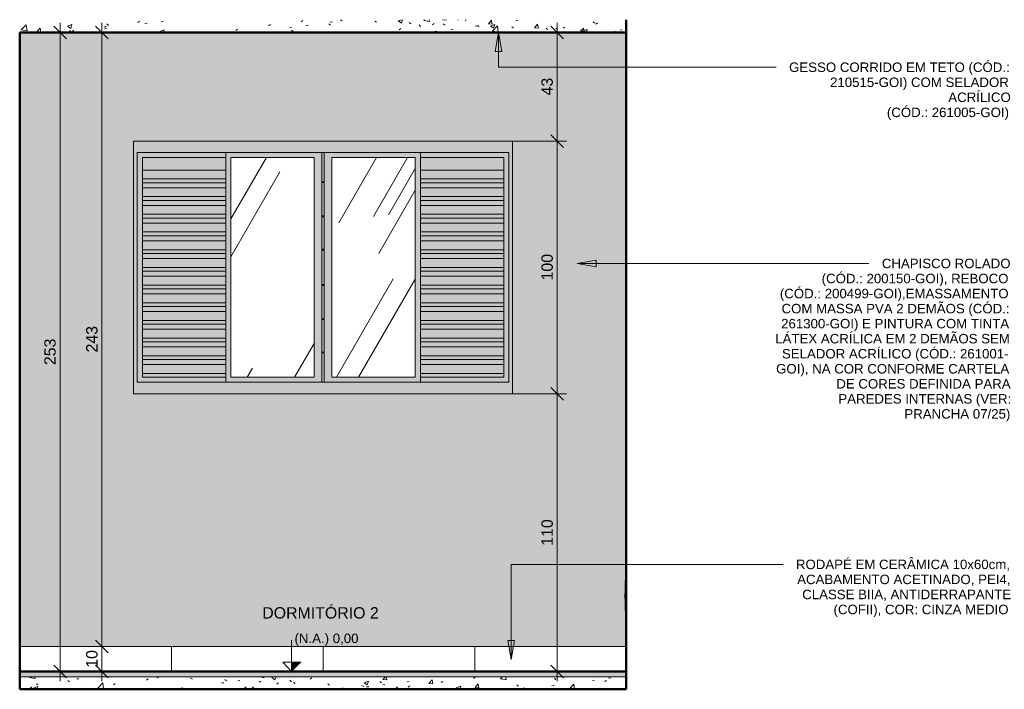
# Model space of a CAD drawing. Header units: metres. Extents: x -3.4 to 20.3, y -15.5 to 9.4.
# Tile 3 of 4: x 10.6 to 14.5, y -0.1 to 2.6. Entities that reach past the tile are written whole.
import ezdxf

# ---------------------------------------------------------------- set-up
doc = ezdxf.new("R2010")
doc.units = ezdxf.units.M
for name, color, linetype, lineweight in [('A-ANNO-DIMS', 7, 'Continuous', 9), ('A-ANNO-DIMS-25', 7, 'Continuous', 9), ('A-CLNG', 7, 'Continuous', 5), ('A-DETL-GENF', 7, 'Continuous', 5), ('A-FLOR', 7, 'Continuous', 5), ('A-FLOR-MCUT', 7, 'Continuous', 5), ('A-FLOR-PATT', 7, 'Continuous', 5), ('A-GENM', 7, 'Continuous', 5), ('A-GLAZ', 7, 'Continuous', 5), ('A-WALL', 7, 'Continuous', 5), ('A-WALL-PATT', 7, 'Continuous', 5), ('E-ELEC-FIXT', 7, 'Continuous', 5), ('G-ANNO-DIMS', 7, 'Continuous', 9), ('G-ANNO-TEXT', 7, 'Continuous', 9), ('I-WALL', 7, 'Continuous', 5)]:
    doc.layers.add(name, color=color, linetype=linetype, lineweight=lineweight)
doc.layers.add('A-DETL', color=7, linetype='Continuous', lineweight=5, true_color=0x00a600)
doc.styles.add('Arial', font='arial.ttf', dxfattribs={"height": 0.0375})
doc.styles.add('Arial_6', font='arial.ttf', dxfattribs={"height": 0.045})
doc.dimstyles.new('Com_linha__ref__contínua__-_Cor_Vermelha_Arial_1_8mm', dxfattribs={"dimscale": 0.3048, "dimtxt": 0.045912, "dimasz": 0.164042, "dimexe": 0.123031, "dimexo": 0.123031, "dimgap": 0.012303, "dimtad": 1, "dimdec": 1, "dimlfac": 100, "dimrnd": 0.1, "dimdsep": 46, "dimtxsty": 'Arial_6', "dimblk1": 'OBLIQUE', "dimblk2": 'OBLIQUE', "dimsah": 1, "dimcen": 0.09, "dimdle": 0.123031, "dimazin": 0, "dimtfac": 1, "dimtdec": 4, "dimtix": 1, "dimtmove": 0, "dimatfit": 3, "dimfxl": 1, "dimtvp": 1, "dimtolj": 1, "dimtzin": 0, "dimarcsym": 2})
pattern_1 = [(50, (13.78185, 0), (0.1821895, -0.015938), [0.01905, -0.20955]), (355, (13.78185, 0), (-0.035242, 0.191059), [0.01524, -0.16764]), (100.451, (13.79703, -0.00133), (0.146942, 0.17512), [0.01619, -0.17809]), (46.184, (13.78185, 0.0508), (0.271077, -0.042045), [0.02857, -0.31432]), (96.636, (13.80444, 0.0473), (0.237407, 0.247433), [0.02429, -0.26714]), (351.184, (13.78185, 0.0508), (0.237406, 0.247428), [0.02286, -0.25146]), (21, (13.80725, 0.0381), (0.1516197, -0.102267), [0.01905, -0.20955]), (326, (13.80725, 0.0381), (0.0618035, 0.184189), [0.01524, -0.16764]), (71.451, (13.81988, 0.02958), (0.213418, 0.081924), [0.01619, -0.17809]), (37.5, (13.781855, 0), (0.0030864, 0.0845511), [0.00838, -0.15723, 0.00838, -0.1618, -0.16827]), (37.5, (13.781855, 0), (0.0030864, 0.0845511), [-0.33579, 0.00838, -0.15989]), (7.5, (13.781855, 0), (0.0668157, 0.1001782), [0.00838, -0.08865, 0.00838, -0.15342, -0.06413]), (7.5, (13.781855, 0), (0.0668157, 0.1001782), [-0.25883, 0.00838, -0.05575]), (327.5, (13.725215, 0), (0.1355866, -0.0057276), [0.00838, -0.05512, 0.00838, -0.18974, -0.26289]), (327.5, (13.725215, 0), (0.1355866, -0.0057276), [-0.26162, 0.00838, -0.25451]), (317.5, (13.69981, 0), (0.1481253, 0.0254287), [0.00838, -0.07417, 0.00838, -0.12319, -0.18669]), (317.5, (13.69981, 0), (0.1481253, 0.0254287), [-0.21412, 0.00838, -0.17831])]
pattern_2 = [(60, (0, 0), (-0.39503, 1.8158), [0.25, -0.5]), (60, (0.5, 0.475), (-0.29707, 0.83546), [0.75, -1.25]), (60, (2.5, 3.75), (-0.55998, 1.68008), [1.25, -2.825]), (60, (-4.25, -5.825), (-1.8755, 2.9015), [2.5, -5]), (60, (-7.5, -13.65), (-0.78175, 6.196), [2.75, -5.25]), (60, (30.95, 63.65), (-1.04766, 2.8854), [3.75, -7.5]), (60, (0.25, 5), (-0.8698, 1.7435), [1.75, -5]), (60, (-75.75, -164), (-0.03008, 2.2979), [1.5, -1.875]), (60, (0.375, 0.575), (-2.248, 2.8566), [2, -3]), (60, (-30.85, 58.625), (0.093477, -1.988093), [1.25, -2.875]), (60, (2.5, 2.825), (-0.39503, 1.8158), [0.25, -0.5]), (60, (-0.5, 0.475), (-0.29707, 0.83546), [0.75, -1.25]), (60, (2.5, -3.75), (-0.55998, 1.68008), [1.25, -2.825]), (60, (4.25, -5.825), (-1.8755, 2.9015), [2.5, -5]), (60, (-7.5, 13.65), (-0.7817, 6.196), [2.75, -5.25]), (60, (-30.95, -63.65), (-1.04766, 2.8854), [3.75, -7.5]), (60, (0.25, -5), (-0.8698, 1.74348), [1.75, -5]), (60, (-75.75, 164), (-0.03008, 2.2979), [1.5, -1.875]), (60, (-0.375, -0.575), (-2.248, 2.8566), [2, -3]), (60, (-30.85, -58.625), (0.093477, -1.988093), [1.25, -2.875])]

# ---------------------------------------------------------------- blocks, each defined once
blk = doc.blocks.new('JANELA DE CORRE_2767305-6a0')
at = {"layer": 'A-GLAZ', "true_color": 0xfffffe}
h = blk.add_hatch(color=7, dxfattribs=at)
h.paths.add_polyline_path([(-2.0237, 1.1), (-1.2736, 1.1), (-1.2736, 2.1), (-2.7736, 2.1), (-2.7736, 1.1), (-2.0586, 1.1)])
h.paths.add_polyline_path([(-2.7586, 1.145), (-2.7586, 2.055), (-1.2886, 2.055), (-1.2886, 1.145), (-2.7208, 1.145)])
for points in [[(-2.7386, 1.145), (-2.4086, 1.145), (-2.4086, 1.165), (-2.7386, 1.165), (-2.7386, 2.035), (-2.4086, 2.035), (-2.4086, 2.055), (-2.7586, 2.055), (-2.7586, 1.145)], [(-2.4586, 1.985), (-2.4086, 1.985), (-2.4086, 2.035), (-2.7386, 2.035), (-2.7386, 1.985), (-2.6238, 1.985)], [(-1.2886, 1.145), (-1.2886, 2.055), (-1.6386, 2.055), (-1.6386, 2.035), (-1.3086, 2.035), (-1.3086, 1.165), (-1.6386, 1.165), (-1.6386, 1.145), (-1.2909, 1.145)], [(-1.3086, 1.985), (-1.3086, 2.035), (-1.6386, 2.035), (-1.6386, 1.985), (-1.312, 1.985)], [(-2.4086, 1.95), (-2.4086, 1.985), (-2.7386, 1.985), (-2.7386, 1.95), (-2.4936, 1.95)], [(-2.5086, 1.935), (-2.4086, 1.935), (-2.4086, 1.95), (-2.7386, 1.95), (-2.7386, 1.935), (-2.6238, 1.935)], [(-1.6386, 1.95), (-1.3086, 1.95), (-1.3086, 1.985), (-1.6386, 1.985)], [(-1.4087, 1.935), (-1.3086, 1.935), (-1.3086, 1.95), (-1.6386, 1.95), (-1.6386, 1.935), (-1.4236, 1.935)], [(-2.7386, 1.915), (-2.4086, 1.915), (-2.4086, 1.935), (-2.7386, 1.935), (-2.7386, 1.9176)], [(-2.6238, 1.88), (-2.4086, 1.88), (-2.4086, 1.915), (-2.7386, 1.915), (-2.7386, 1.88)], [(-2.0286, 1.9355), (-2.0186, 1.9355), (-2.0186, 1.9385), (-2.0286, 1.9385)], [(-1.4236, 1.915), (-1.3086, 1.915), (-1.3086, 1.935), (-1.6386, 1.935), (-1.6386, 1.915)], [(-1.4236, 1.88), (-1.3086, 1.88), (-1.3086, 1.915), (-1.6386, 1.915), (-1.6386, 1.88)], [(-2.4086, 1.865), (-2.4086, 1.88), (-2.7386, 1.88), (-2.7386, 1.865), (-2.5786, 1.865)], [(-1.3086, 1.865), (-1.3086, 1.88), (-1.6386, 1.88), (-1.6386, 1.865), (-1.352, 1.865)], [(-2.4086, 1.845), (-2.4086, 1.865), (-2.7386, 1.865), (-2.7386, 1.845), (-2.5986, 1.845)], [(-2.6238, 1.81), (-2.4086, 1.81), (-2.4086, 1.845), (-2.7386, 1.845), (-2.7386, 1.81)], [(-1.3086, 1.845), (-1.3086, 1.865), (-1.6386, 1.865), (-1.6386, 1.845), (-1.3586, 1.845)], [(-1.4236, 1.81), (-1.3086, 1.81), (-1.3086, 1.845), (-1.6386, 1.845), (-1.6386, 1.81)], [(-2.4086, 1.795), (-2.4086, 1.81), (-2.7386, 1.81), (-2.7386, 1.795), (-2.6238, 1.795)], [(-2.4086, 1.775), (-2.4086, 1.795), (-2.7386, 1.795), (-2.7386, 1.775), (-2.6238, 1.775)], [(-2.0237, 1.8005), (-2.0186, 1.8005), (-2.0186, 1.8035), (-2.0286, 1.8035), (-2.0286, 1.8005)], [(-1.3086, 1.795), (-1.3086, 1.81), (-1.6386, 1.81), (-1.6386, 1.795), (-1.3753, 1.795)], [(-1.3086, 1.775), (-1.3086, 1.795), (-1.6386, 1.795), (-1.6386, 1.775), (-1.382, 1.775)], [(-2.6238, 1.74), (-2.4086, 1.74), (-2.4086, 1.775), (-2.7386, 1.775), (-2.7386, 1.74)], [(-1.4236, 1.74), (-1.3086, 1.74), (-1.3086, 1.775), (-1.6386, 1.775), (-1.6386, 1.74)], [(-2.4086, 1.725), (-2.4086, 1.74), (-2.7386, 1.74), (-2.7386, 1.725), (-2.6238, 1.725)], [(-2.4086, 1.705), (-2.4086, 1.725), (-2.7386, 1.725), (-2.7386, 1.705), (-2.6238, 1.705)], [(-1.3086, 1.725), (-1.3086, 1.74), (-1.6386, 1.74), (-1.6386, 1.725), (-1.3986, 1.725)], [(-1.3086, 1.705), (-1.3086, 1.725), (-1.6386, 1.725), (-1.6386, 1.705), (-1.4053, 1.705)], [(-2.6238, 1.67), (-2.4086, 1.67), (-2.4086, 1.705), (-2.7386, 1.705), (-2.7386, 1.67)], [(-1.4236, 1.67), (-1.3086, 1.67), (-1.3086, 1.705), (-1.6386, 1.705), (-1.6386, 1.67)], [(-2.4086, 1.655), (-2.4086, 1.67), (-2.7386, 1.67), (-2.7386, 1.655), (-2.6238, 1.655)], [(-2.4086, 1.635), (-2.4086, 1.655), (-2.7386, 1.655), (-2.7386, 1.635), (-2.6238, 1.635)], [(-2.0237, 1.6685), (-2.0186, 1.6685), (-2.0186, 1.6715), (-2.0286, 1.6715), (-2.0286, 1.6685)], [(-1.6386, 1.655), (-1.3086, 1.655), (-1.3086, 1.67), (-1.6386, 1.67)], [(-1.4236, 1.635), (-1.3086, 1.635), (-1.3086, 1.655), (-1.6386, 1.655), (-1.6386, 1.635)], [(-2.6238, 1.6), (-2.4086, 1.6), (-2.4086, 1.635), (-2.7386, 1.635), (-2.7386, 1.6)], [(-2.4086, 1.585), (-2.4086, 1.6), (-2.7386, 1.6), (-2.7386, 1.585), (-2.6238, 1.585)], [(-1.4236, 1.6), (-1.3086, 1.6), (-1.3086, 1.635), (-1.6386, 1.635), (-1.6386, 1.6)], [(-1.6386, 1.585), (-1.3086, 1.585), (-1.3086, 1.6), (-1.6386, 1.6), (-1.6386, 1.5863)], [(-2.6238, 1.565), (-2.4086, 1.565), (-2.4086, 1.585), (-2.7386, 1.585), (-2.7386, 1.565)], [(-2.6238, 1.53), (-2.4086, 1.53), (-2.4086, 1.565), (-2.7386, 1.565), (-2.7386, 1.53)], [(-1.4236, 1.565), (-1.3086, 1.565), (-1.3086, 1.585), (-1.6386, 1.585), (-1.6386, 1.565)], [(-1.4236, 1.53), (-1.3086, 1.53), (-1.3086, 1.565), (-1.6386, 1.565), (-1.6386, 1.53)], [(-2.4086, 1.515), (-2.4086, 1.53), (-2.7386, 1.53), (-2.7386, 1.515), (-2.6238, 1.515)], [(-2.0237, 1.5285), (-2.0186, 1.5285), (-2.0186, 1.5315), (-2.0286, 1.5315), (-2.0286, 1.5285)], [(-1.3086, 1.515), (-1.3086, 1.53), (-1.6386, 1.53), (-1.6386, 1.515), (-1.4236, 1.515)], [(-2.4086, 1.495), (-2.4086, 1.515), (-2.7386, 1.515), (-2.7386, 1.495), (-2.6238, 1.495)], [(-2.6238, 1.46), (-2.4086, 1.46), (-2.4086, 1.495), (-2.7386, 1.495), (-2.7386, 1.46)], [(-1.3086, 1.495), (-1.3086, 1.515), (-1.6386, 1.515), (-1.6386, 1.495), (-1.4236, 1.495)], [(-1.4236, 1.46), (-1.3086, 1.46), (-1.3086, 1.495), (-1.6386, 1.495), (-1.6386, 1.46)], [(-2.4086, 1.445), (-2.4086, 1.46), (-2.7386, 1.46), (-2.7386, 1.445), (-2.6238, 1.445)], [(-2.4086, 1.425), (-2.4086, 1.445), (-2.7386, 1.445), (-2.7386, 1.425), (-2.6238, 1.425)], [(-1.6386, 1.445), (-1.3086, 1.445), (-1.3086, 1.46), (-1.6386, 1.46)], [(-1.4236, 1.425), (-1.3086, 1.425), (-1.3086, 1.445), (-1.6386, 1.445), (-1.6386, 1.425)], [(-2.6238, 1.39), (-2.4086, 1.39), (-2.4086, 1.425), (-2.7386, 1.425), (-2.7386, 1.39)], [(-1.3086, 1.39), (-1.3086, 1.425), (-1.6386, 1.425), (-1.6386, 1.39), (-1.4236, 1.39)], [(-2.7386, 1.375), (-2.4086, 1.375), (-2.4086, 1.39), (-2.7386, 1.39)], [(-2.6238, 1.355), (-2.4086, 1.355), (-2.4086, 1.375), (-2.7386, 1.375), (-2.7386, 1.355)], [(-2.0237, 1.3935), (-2.0186, 1.3935), (-2.0186, 1.3965), (-2.0286, 1.3965), (-2.0286, 1.3935)], [(-1.4236, 1.375), (-1.3086, 1.375), (-1.3086, 1.39), (-1.6386, 1.39), (-1.6386, 1.375), (-1.4286, 1.375)], [(-1.3086, 1.355), (-1.3086, 1.375), (-1.6386, 1.375), (-1.6386, 1.355), (-1.4236, 1.355)], [(-2.6238, 1.32), (-2.4086, 1.32), (-2.4086, 1.355), (-2.7386, 1.355), (-2.7386, 1.32)], [(-1.6386, 1.32), (-1.3086, 1.32), (-1.3086, 1.355), (-1.6386, 1.355)], [(-2.4086, 1.305), (-2.4086, 1.32), (-2.7386, 1.32), (-2.7386, 1.305), (-2.6238, 1.305)], [(-2.4086, 1.285), (-2.4086, 1.305), (-2.7386, 1.305), (-2.7386, 1.285), (-2.6238, 1.285)], [(-1.4986, 1.305), (-1.3086, 1.305), (-1.3086, 1.32), (-1.6386, 1.32), (-1.6386, 1.305)], [(-1.5186, 1.285), (-1.3086, 1.285), (-1.3086, 1.305), (-1.6386, 1.305), (-1.6386, 1.285)], [(-2.7236, 1.25), (-2.4086, 1.25), (-2.4086, 1.285), (-2.7386, 1.285), (-2.7386, 1.25)], [(-2.4086, 1.235), (-2.4086, 1.25), (-2.7386, 1.25), (-2.7386, 1.235), (-2.6153, 1.235)], [(-2.0237, 1.2615), (-2.0186, 1.2615), (-2.0186, 1.2645), (-2.0286, 1.2645), (-2.0286, 1.2615)], [(-1.5536, 1.25), (-1.3086, 1.25), (-1.3086, 1.285), (-1.6386, 1.285), (-1.6386, 1.25)], [(-1.3086, 1.235), (-1.3086, 1.25), (-1.6386, 1.25), (-1.6386, 1.235), (-1.3186, 1.235)], [(-2.4086, 1.215), (-2.4086, 1.235), (-2.7386, 1.235), (-2.7386, 1.215), (-2.6387, 1.215)], [(-2.7386, 1.18), (-2.4086, 1.18), (-2.4086, 1.215), (-2.7386, 1.215), (-2.7386, 1.205)], [(-1.3086, 1.215), (-1.3086, 1.235), (-1.6386, 1.235), (-1.6386, 1.215), (-1.312, 1.215)], [(-1.3086, 1.18), (-1.3086, 1.215), (-1.6386, 1.215), (-1.6386, 1.18), (-1.6236, 1.18)], [(-2.4086, 1.165), (-2.4086, 1.18), (-2.7386, 1.18), (-2.7386, 1.165), (-2.6974, 1.165)], [(-1.6386, 1.165), (-1.3086, 1.165), (-1.3086, 1.18), (-1.6386, 1.18)]]:
    blk.add_hatch(color=7, dxfattribs=at).paths.add_polyline_path(points)
h = blk.add_hatch(color=7, dxfattribs=at)
h.paths.add_polyline_path([(-2.0286, 1.145), (-2.0286, 2.055), (-2.4086, 2.055), (-2.4086, 1.145), (-2.0586, 1.145)])
h.paths.add_polyline_path([(-2.0586, 1.165), (-2.3886, 1.165), (-2.3886, 2.035), (-2.0586, 2.035), (-2.0586, 1.255)])
at = {"layer": 'A-GLAZ', "true_color": 0xbee8fe}
h = blk.add_hatch(dxfattribs=at)
h.set_pattern_fill('FP_6', color=254, style=0, pattern_type=2)
h.set_pattern_definition(pattern_2)
h.paths.add_polyline_path([(-2.3886, 1.165), (-2.0586, 1.165), (-2.0586, 2.035), (-2.3886, 2.035), (-2.3886, 1.255)])
at = {"layer": 'A-GLAZ', "true_color": 0xfffffe}
h = blk.add_hatch(color=7, dxfattribs=at)
h.paths.add_polyline_path([(-2.0186, 1.145), (-1.6386, 1.145), (-1.6386, 2.055), (-2.0186, 2.055), (-2.0186, 1.1895)])
h.paths.add_polyline_path([(-1.9886, 1.165), (-1.9886, 2.035), (-1.6586, 2.035), (-1.6586, 1.165)])
at = {"layer": 'A-GLAZ', "true_color": 0xbee8fe}
h = blk.add_hatch(dxfattribs=at)
h.set_pattern_fill('FP_6', color=254, style=0, pattern_type=2)
h.set_pattern_definition(pattern_2)
h.paths.add_polyline_path([(-1.9886, 1.165), (-1.6586, 1.165), (-1.6586, 2.035), (-1.9886, 2.035), (-1.9886, 1.2262)])
at = {"layer": 'A-GLAZ'}
for p, q in [((-1.2736, 2.1), (-2.7736, 2.1)), ((-2.7736, 2.1), (-2.7736, 1.1)), ((-1.2736, 1.1), (-1.2736, 2.1)), ((-2.7586, 1.145), (-2.7586, 2.055)), ((-2.7586, 2.055), (-2.0286, 2.055)), ((-2.7386, 2.035), (-2.4086, 2.035)), ((-2.7386, 1.165), (-2.7386, 2.035)), ((-2.4086, 2.055), (-2.4086, 1.145)), ((-2.3886, 1.165), (-2.3886, 2.035)), ((-2.3886, 2.035), (-2.0586, 2.035)), ((-2.0586, 2.035), (-2.0586, 1.165)), ((-2.0186, 2.055), (-1.2886, 2.055)), ((-1.9886, 2.035), (-1.6586, 2.035)), ((-1.9886, 1.165), (-1.9886, 2.035)), ((-1.6586, 2.035), (-1.6586, 1.165)), ((-1.6386, 1.145), (-1.6386, 2.055)), ((-1.6386, 2.035), (-1.3086, 2.035)), ((-1.3086, 2.035), (-1.3086, 1.165)), ((-1.2886, 2.055), (-1.2886, 1.145)), ((-2.7386, 1.985), (-2.4086, 1.985)), ((-2.7386, 1.95), (-2.4086, 1.95)), ((-1.6386, 1.985), (-1.3086, 1.985)), ((-1.6386, 1.95), (-1.3086, 1.95)), ((-2.7386, 1.935), (-2.4086, 1.935)), ((-2.7386, 1.915), (-2.4086, 1.915)), ((-2.0286, 1.9355), (-2.0286, 1.9385)), ((-2.0186, 1.9385), (-2.0186, 1.9355)), ((-1.6386, 1.935), (-1.3086, 1.935)), ((-1.6386, 1.915), (-1.3086, 1.915)), ((-2.7386, 1.88), (-2.4086, 1.88)), ((-1.6386, 1.88), (-1.3086, 1.88)), ((-2.7386, 1.865), (-2.4086, 1.865)), ((-2.7386, 1.845), (-2.4086, 1.845)), ((-1.6386, 1.865), (-1.3086, 1.865)), ((-1.6386, 1.845), (-1.3086, 1.845)), ((-2.7386, 1.81), (-2.4086, 1.81)), ((-2.7386, 1.795), (-2.4086, 1.795)), ((-2.0286, 1.8005), (-2.0286, 1.8035)), ((-2.0186, 1.8035), (-2.0186, 1.8005)), ((-1.6386, 1.81), (-1.3086, 1.81)), ((-1.6386, 1.795), (-1.3086, 1.795)), ((-2.7386, 1.775), (-2.4086, 1.775)), ((-1.6386, 1.775), (-1.3086, 1.775)), ((-2.7386, 1.74), (-2.4086, 1.74)), ((-2.7386, 1.725), (-2.4086, 1.725)), ((-1.6386, 1.74), (-1.3086, 1.74)), ((-1.6386, 1.725), (-1.3086, 1.725)), ((-2.7386, 1.705), (-2.4086, 1.705)), ((-1.6386, 1.705), (-1.3086, 1.705)), ((-2.7386, 1.67), (-2.4086, 1.67)), ((-2.7386, 1.655), (-2.4086, 1.655)), ((-2.0286, 1.6685), (-2.0286, 1.6715)), ((-2.0186, 1.6715), (-2.0186, 1.6685)), ((-1.6386, 1.67), (-1.3086, 1.67)), ((-1.6386, 1.655), (-1.3086, 1.655)), ((-2.7386, 1.635), (-2.4086, 1.635)), ((-2.7386, 1.6), (-2.4086, 1.6)), ((-1.6386, 1.635), (-1.3086, 1.635)), ((-1.6386, 1.6), (-1.3086, 1.6)), ((-2.7386, 1.585), (-2.4086, 1.585)), ((-2.7386, 1.565), (-2.4086, 1.565)), ((-1.6386, 1.585), (-1.3086, 1.585)), ((-1.6386, 1.565), (-1.3086, 1.565)), ((-2.7386, 1.53), (-2.4086, 1.53)), ((-2.0286, 1.5285), (-2.0286, 1.5315)), ((-2.0186, 1.5315), (-2.0186, 1.5285)), ((-1.6386, 1.53), (-1.3086, 1.53)), ((-2.7386, 1.515), (-2.4086, 1.515)), ((-2.7386, 1.495), (-2.4086, 1.495)), ((-1.6386, 1.515), (-1.3086, 1.515)), ((-1.6386, 1.495), (-1.3086, 1.495)), ((-2.7386, 1.46), (-2.4086, 1.46)), ((-2.7386, 1.445), (-2.4086, 1.445)), ((-1.6386, 1.46), (-1.3086, 1.46)), ((-1.6386, 1.445), (-1.3086, 1.445)), ((-2.7386, 1.425), (-2.4086, 1.425)), ((-1.6386, 1.425), (-1.3086, 1.425)), ((-2.7386, 1.39), (-2.4086, 1.39)), ((-2.7386, 1.375), (-2.4086, 1.375)), ((-2.0286, 1.3935), (-2.0286, 1.3965)), ((-2.0186, 1.3965), (-2.0186, 1.3935)), ((-1.6386, 1.39), (-1.3086, 1.39)), ((-1.6386, 1.375), (-1.3086, 1.375)), ((-2.7386, 1.355), (-2.4086, 1.355)), ((-1.6386, 1.355), (-1.3086, 1.355)), ((-2.7386, 1.32), (-2.4086, 1.32)), ((-2.7386, 1.305), (-2.4086, 1.305)), ((-1.6386, 1.32), (-1.3086, 1.32)), ((-1.6386, 1.305), (-1.3086, 1.305)), ((-2.7386, 1.285), (-2.4086, 1.285)), ((-2.7386, 1.25), (-2.4086, 1.25)), ((-2.0286, 1.2615), (-2.0286, 1.2645)), ((-2.0186, 1.2645), (-2.0186, 1.2615)), ((-1.6386, 1.285), (-1.3086, 1.285)), ((-1.6386, 1.25), (-1.3086, 1.25)), ((-2.7386, 1.235), (-2.4086, 1.235)), ((-2.7386, 1.215), (-2.4086, 1.215)), ((-1.6386, 1.235), (-1.3086, 1.235)), ((-1.6386, 1.215), (-1.3086, 1.215)), ((-2.4086, 1.18), (-2.7386, 1.18)), ((-1.3086, 1.18), (-1.6386, 1.18)), ((-2.0286, 1.145), (-2.7586, 1.145)), ((-2.4086, 1.165), (-2.7386, 1.165)), ((-2.0586, 1.165), (-2.3886, 1.165)), ((-1.2886, 1.145), (-2.0186, 1.145)), ((-1.6586, 1.165), (-1.9886, 1.165)), ((-1.3086, 1.165), (-1.6386, 1.165)), ((-2.7736, 1.1), (-1.2736, 1.1))]:
    blk.add_line(p, q, dxfattribs=at)
blk = doc.blocks.new('1_a_1 Tomada 2P_T_Conjunto 4x2 - a_ Tomada 2P_T 10A-2393830-6a')
at = {"layer": 'A-GENM', "true_color": 0xfbfbfb}
for points in [[(-0.828, 0.2406), (-0.8256, 0.2406), (-0.8256, 0.36), (-0.8287, 0.36), (-0.8287, 0.3093), (-0.828, 0.3093), (-0.828, 0.2913), (-0.8287, 0.2913), (-0.8287, 0.2406)], [(-0.8238, 0.2406), (-0.8236, 0.2406), (-0.8236, 0.36), (-0.8256, 0.36), (-0.8256, 0.2406)], [(-0.8287, 0.2913), (-0.828, 0.2913), (-0.828, 0.3093), (-0.8292, 0.3093), (-0.8292, 0.2913)]]:
    blk.add_hatch(color=7, dxfattribs=at).paths.add_polyline_path(points)
at = {"layer": 'A-GENM'}
for p, q in [((-0.8287, 0.36), (-0.8287, 0.3093)), ((-0.8256, 0.36), (-0.8287, 0.36)), ((-0.8256, 0.36), (-0.8236, 0.36)), ((-0.8256, 0.36), (-0.8256, 0.2406)), ((-0.8292, 0.2913), (-0.8292, 0.3093)), ((-0.8292, 0.3093), (-0.828, 0.3093)), ((-0.828, 0.2913), (-0.8292, 0.2913)), ((-0.8287, 0.2913), (-0.8287, 0.2406)), ((-0.828, 0.3093), (-0.828, 0.2913)), ((-0.8287, 0.2406), (-0.8256, 0.2406)), ((-0.8236, 0.2406), (-0.8256, 0.2406))]:
    blk.add_line(p, q, dxfattribs=at)
blk = doc.blocks.new('Elevações de ponto - Cota de elevação - corte _N_O e N_A_-1979376-6a')
at = {"layer": 'G-ANNO-DIMS'}
blk.add_hatch(color=256, dxfattribs=at).paths.add_polyline_path([(-2.1096, 0.0368), (-2.1478, 0), (-2.1478, 0.0368)])
for p, q in [((-2.1478, 0), (-2.1478, 0.125)), ((-2.1822, 0.0993), (-1.8832, 0.0993)), ((-2.1478, 0), (-2.1822, 0.0368)), ((-2.1822, 0.0368), (-2.1096, 0.0368)), ((-2.1478, 0.0368), (-2.1822, 0.0368)), ((-2.1822, 0.0368), (-2.1478, 0)), ((-2.1478, 0), (-2.1478, 0.0368))]:
    blk.add_line(p, q, dxfattribs=at)
blk = doc.blocks.new('DIMBLOCK9-6a')
at = {"layer": 'A-ANNO-DIMS-25', "color": 242, "true_color": 0xbd2b2e, "transparency": 16777216}
for p, q in [((10.883, 2.53), (10.858, 2.555)), ((10.883, 2.5675), (10.883, 0.1)), ((10.883, 2.53), (10.8809, 2.53)), ((10.883, 2.53), (10.908, 2.505)), ((10.883, 2.53), (10.9205, 2.53)), ((10.883, 0.1), (10.858, 0.125)), ((10.883, 0.1), (10.8809, 0.1)), ((10.883, 0.1), (10.908, 0.075)), ((10.883, 0.1), (10.9205, 0.1))]:
    blk.add_line(p, q, dxfattribs=at)
at = {"layer": 'A-ANNO-DIMS-25', "color": 0, "transparency": 16777216, "insert": (10.8208, 1.2631), "char_height": 0.045, "width": 0.124597, "attachment_point": 1, "rotation": 90, "line_spacing_factor": 0.941778, "style": 'Arial_6'}
blk.add_mtext('243', dxfattribs=at)
blk = doc.blocks.new('_Oblique')
at = {"color": 0, "linetype": 'ByBlock', "lineweight": -2}
blk.add_line((-0.5, -0.5), (0.5, 0.5), dxfattribs=at)
blk = doc.blocks.new('DIMBLOCK10-6a')
at = {"layer": 'A-ANNO-DIMS-25', "color": 242, "true_color": 0xbd2b2e, "transparency": 16777216}
for p, q in [((10.883, 0.1), (10.858, 0.125)), ((10.883, 0.1), (10.8809, 0.1)), ((10.883, 0.1), (10.883, -0.0375)), ((10.883, 0.1), (10.908, 0.075)), ((10.883, 0.1), (10.9205, 0.1)), ((10.883, 0), (10.858, 0.025)), ((10.883, 0), (10.8809, 0)), ((10.883, 0), (10.908, -0.025)), ((10.883, 0), (10.9205, 0))]:
    blk.add_line(p, q, dxfattribs=at)
at = {"layer": 'A-ANNO-DIMS-25', "color": 0, "transparency": 16777216, "insert": (10.8208, 0.0154), "char_height": 0.045, "width": 0.083065, "attachment_point": 1, "rotation": 90, "line_spacing_factor": 0.941778, "style": 'Arial_6'}
blk.add_mtext('10', dxfattribs=at)
blk = doc.blocks.new('DIMBLOCK11-6a')
at = {"layer": 'A-ANNO-DIMS-25', "color": 242, "true_color": 0xbd2b2e, "transparency": 16777216}
for p, q in [((10.7175, 2.53), (10.6925, 2.555)), ((10.7175, 2.5675), (10.7175, -0.0375)), ((10.7175, 2.53), (10.7153, 2.53)), ((10.7175, 2.53), (10.7425, 2.505)), ((10.7175, 2.53), (10.755, 2.53)), ((10.7175, 0), (10.6925, 0.025)), ((10.7175, 0), (10.7153, 0)), ((10.7175, 0), (10.7425, -0.025)), ((10.7175, 0), (10.755, 0))]:
    blk.add_line(p, q, dxfattribs=at)
at = {"layer": 'A-ANNO-DIMS-25', "color": 0, "transparency": 16777216, "insert": (10.6553, 1.2131), "char_height": 0.045, "width": 0.124597, "attachment_point": 1, "rotation": 90, "line_spacing_factor": 0.941778, "style": 'Arial_6'}
blk.add_mtext('253', dxfattribs=at)
blk = doc.blocks.new('DIMBLOCK12-6a')
at = {"layer": 'A-ANNO-DIMS-25', "color": 242, "true_color": 0xbd2b2e, "transparency": 16777216}
for p, q in [((12.6846, 2.53), (12.6596, 2.555)), ((12.6846, 2.5675), (12.6846, 2.1)), ((12.6846, 2.53), (12.6825, 2.53)), ((12.6846, 2.53), (12.7096, 2.505)), ((12.6846, 2.53), (12.7221, 2.53)), ((12.6846, 2.1), (12.6596, 2.125)), ((12.6846, 2.1), (12.3425, 2.1)), ((12.6846, 2.1), (12.7096, 2.075)), ((12.6846, 2.1), (12.7221, 2.1))]:
    blk.add_line(p, q, dxfattribs=at)
at = {"layer": 'A-ANNO-DIMS-25', "color": 0, "transparency": 16777216, "insert": (12.6224, 2.2804), "char_height": 0.045, "width": 0.083065, "attachment_point": 1, "rotation": 90, "line_spacing_factor": 0.941778, "style": 'Arial_6'}
blk.add_mtext('43', dxfattribs=at)
blk = doc.blocks.new('DIMBLOCK13-6a')
at = {"layer": 'A-ANNO-DIMS-25', "color": 242, "true_color": 0xbd2b2e, "transparency": 16777216}
for p, q in [((12.6846, 2.1), (12.6596, 2.125)), ((12.6846, 2.1), (12.3425, 2.1)), ((12.6846, 2.1), (12.6846, 1.1)), ((12.6846, 2.1), (12.7096, 2.075)), ((12.6846, 2.1), (12.7221, 2.1)), ((12.6846, 1.1), (12.3381, 1.1)), ((12.6846, 1.1), (12.6596, 1.125)), ((12.6846, 1.1), (12.7096, 1.075)), ((12.6846, 1.1), (12.7221, 1.1))]:
    blk.add_line(p, q, dxfattribs=at)
at = {"layer": 'A-ANNO-DIMS-25', "color": 0, "transparency": 16777216, "insert": (12.6224, 1.5481), "char_height": 0.045, "width": 0.124597, "attachment_point": 1, "rotation": 90, "line_spacing_factor": 0.941778, "style": 'Arial_6'}
blk.add_mtext('100', dxfattribs=at)
blk = doc.blocks.new('DIMBLOCK14-6a')
at = {"layer": 'A-ANNO-DIMS-25', "color": 242, "true_color": 0xbd2b2e, "transparency": 16777216}
for p, q in [((12.6846, 1.1), (12.3381, 1.1)), ((12.6846, 1.1), (12.6596, 1.125)), ((12.6846, 1.1), (12.6846, -0.0375)), ((12.6846, 1.1), (12.7096, 1.075)), ((12.6846, 1.1), (12.7221, 1.1)), ((12.6846, 0), (12.6596, 0.025)), ((12.6846, 0), (12.6825, 0)), ((12.6846, 0), (12.7096, -0.025)), ((12.6846, 0), (12.7221, 0))]:
    blk.add_line(p, q, dxfattribs=at)
at = {"layer": 'A-ANNO-DIMS-25', "color": 0, "transparency": 16777216, "insert": (12.6224, 0.4981), "char_height": 0.045, "width": 0.124597, "attachment_point": 1, "rotation": 90, "line_spacing_factor": 0.941778, "style": 'Arial_6'}
blk.add_mtext('110', dxfattribs=at)

msp = doc.modelspace()

# ---------------------------------------------------------------- hatches: boundary and pattern name
at = {"layer": 'A-DETL-GENF', "true_color": 0xffffff}
h = msp.add_hatch(color=7, dxfattribs=at)
h.paths.add_polyline_path([(11.7632, 1.145), (11.7632, 1.2615), (11.7532, 1.2615), (11.7532, 1.145), (11.7582, 1.145)])
h.paths.add_polyline_path([(11.7532, 1.2645), (11.7632, 1.2645), (11.7632, 1.3935), (11.7532, 1.3935)])
h.paths.add_polyline_path([(11.7582, 1.3965), (11.7632, 1.3965), (11.7632, 1.5285), (11.7532, 1.5285), (11.7532, 1.3965)])
h.paths.add_polyline_path([(11.7582, 1.5315), (11.7632, 1.5315), (11.7632, 1.6685), (11.7532, 1.6685), (11.7532, 1.5315)])
h.paths.add_polyline_path([(11.7582, 1.6715), (11.7632, 1.6715), (11.7632, 1.8005), (11.7532, 1.8005), (11.7532, 1.6715)])
h.paths.add_polyline_path([(11.7532, 1.8035), (11.7632, 1.8035), (11.7632, 1.9355), (11.7532, 1.9355), (11.7532, 1.9176)])
h.paths.add_polyline_path([(11.7632, 1.9385), (11.7632, 2.055), (11.7532, 2.055), (11.7532, 1.9385), (11.7582, 1.9385)])
at = {"layer": 'A-FLOR', "true_color": 0xbbc5c4}
msp.add_hatch(color=9, dxfattribs=at).paths.add_polyline_path([(12.3583, -0.02), (12.9583, -0.02), (12.9583, 0), (10.5582, 0), (10.5582, -0.02), (11.7582, -0.02)])
at = {"layer": 'A-FLOR-PATT', "true_color": 0x787878}
h = msp.add_hatch(dxfattribs=at)
h.set_pattern_fill('FP_5', color=8, style=0, pattern_type=2)
h.set_pattern_definition(pattern_1)
h.paths.add_polyline_path([(12.9583, 2.53), (12.9583, 2.5802), (10.5579, 2.5802), (10.5579, 2.53), (12.3583, 2.53)])
h = msp.add_hatch(dxfattribs=at)
h.set_pattern_fill('FP_5', color=8, style=0, pattern_type=2)
h.set_pattern_definition(pattern_1)
h.paths.add_polyline_path([(12.6584, -0.07), (12.9583, -0.07), (12.9583, -0.02), (10.5582, -0.02), (10.5582, -0.07), (12.3583, -0.07)])
at = {"layer": 'A-WALL', "true_color": 0xf4f4f4}
for points in [[(10.5602, 0), (10.5602, 0.1), (10.5582, 0.1), (10.5582, 0)], [(12.9583, 0), (12.9583, 0.1), (12.9563, 0.1), (12.9563, 0)]]:
    msp.add_hatch(color=7, dxfattribs=at).paths.add_polyline_path(points)
at = {"layer": 'A-WALL-PATT', "true_color": 0x787878}
h = msp.add_hatch(dxfattribs=at)
h.set_pattern_fill('FP_7', color=8, style=0, pattern_type=2)
h.set_pattern_definition([(0, (12.95826, 0), (0, 0.6), []), (90, (12.95826, 0), (-0.6, 4e-17), [])])
h.paths.add_polyline_path([(12.3583, 0), (12.9563, 0), (12.9563, 0.1), (10.5602, 0.1), (10.5602, 0), (11.7582, 0)])
at = {"layer": 'G-ANNO-TEXT'}
for points in [[(12.453, 2.5299), (12.4398, 2.4549), (12.4662, 2.4549)], [(12.764, 1.6154), (12.839, 1.6022), (12.839, 1.6286)], [(12.5021, 0.0485), (12.5153, 0.1235), (12.4889, 0.1235)]]:
    msp.add_hatch(color=256, dxfattribs=at).paths.add_polyline_path(points)
at = {"layer": 'I-WALL', "true_color": 0xf4eccd}
for points in [[(10.5579, 1.78), (10.5582, 1.78), (10.5582, 2.53), (10.5579, 2.53), (10.5579, 1.8638)], [(10.5582, -0.07), (10.5582, 1.78), (10.5579, 1.78), (10.5579, -0.07)]]:
    msp.add_hatch(color=254, dxfattribs=at).paths.add_polyline_path(points)
h = msp.add_hatch(color=254, dxfattribs=at)
h.paths.add_polyline_path([(10.5582, 0.1), (12.9583, 0.1), (12.958, 0.2406), (12.9531, 0.2406), (12.9531, 0.2913), (12.9527, 0.2913), (12.9527, 0.3093), (12.9531, 0.3093), (12.9531, 0.36), (12.9583, 0.36), (12.9583, 2.53), (10.5582, 2.53), (10.5582, 0.5925)])
h.paths.add_polyline_path([(11.0082, 1.1), (11.0082, 2.1), (12.5082, 2.1), (12.5082, 1.1), (11.7582, 1.1)])

# ---------------------------------------------------------------- linework, layer by layer
at = {"layer": 'A-CLNG'}
for p, q in [((12.9583, 2.532), (10.5582, 2.532)), ((10.5582, 2.532), (10.5582, 2.53)), ((12.9583, 2.531), (10.5582, 2.531)), ((12.9583, 2.53), (12.9583, 2.53))]:
    msp.add_line(p, q, dxfattribs=at)
at = {"layer": 'A-DETL', "color": 7}
for p, q in [((11.7632, 2.055), (11.7532, 2.055)), ((11.7532, 2.055), (11.7532, 1.9385)), ((11.7632, 1.9385), (11.7632, 2.055)), ((11.7532, 1.9385), (11.7632, 1.9385)), ((11.7632, 1.9355), (11.7532, 1.9355)), ((11.7532, 1.9355), (11.7532, 1.8035)), ((11.7632, 1.8035), (11.7632, 1.9355)), ((11.7532, 1.8035), (11.7632, 1.8035)), ((11.7632, 1.8005), (11.7532, 1.8005)), ((11.7532, 1.8005), (11.7532, 1.6715)), ((11.7632, 1.6715), (11.7632, 1.8005)), ((11.7532, 1.6715), (11.7632, 1.6715)), ((11.7632, 1.6685), (11.7532, 1.6685)), ((11.7532, 1.6685), (11.7532, 1.5315)), ((11.7632, 1.5315), (11.7632, 1.6685)), ((11.7532, 1.5315), (11.7632, 1.5315)), ((11.7632, 1.5285), (11.7532, 1.5285)), ((11.7532, 1.5285), (11.7532, 1.3965)), ((11.7632, 1.3965), (11.7632, 1.5285)), ((11.7532, 1.3965), (11.7632, 1.3965)), ((11.7632, 1.3935), (11.7532, 1.3935)), ((11.7532, 1.3935), (11.7532, 1.2645)), ((11.7632, 1.2645), (11.7632, 1.3935)), ((11.7532, 1.2645), (11.7632, 1.2645)), ((11.7632, 1.2615), (11.7532, 1.2615)), ((11.7532, 1.2615), (11.7532, 1.145)), ((11.7632, 1.145), (11.7632, 1.2615)), ((11.7532, 1.145), (11.7632, 1.145))]:
    msp.add_line(p, q, dxfattribs=at)
at = {"layer": 'A-FLOR', "lineweight": 50}
for p, q in [((12.9583, 2.53), (12.9583, 2.5802)), ((10.5582, 2.53), (12.9583, 2.53)), ((12.9583, 0), (10.5582, 0)), ((12.9583, -0.07), (12.9583, 0)), ((10.5582, -0.07), (12.9584, -0.07))]:
    msp.add_line(p, q, dxfattribs=at)
at = {"layer": 'A-FLOR-MCUT'}
msp.add_line((12.9583, -0.02), (10.5582, -0.02), dxfattribs=at)
at = {"layer": 'A-WALL', "lineweight": 25}
for p, q in [((10.5602, 0.1), (10.5582, 0.1)), ((10.5602, 0), (10.5602, 0.1)), ((12.9563, 0.1), (12.9563, 0)), ((12.9583, 0.1), (12.9563, 0.1))]:
    msp.add_line(p, q, dxfattribs=at)
at = {"layer": 'A-WALL'}
msp.add_line((12.9563, 0.1), (10.5602, 0.1), dxfattribs=at)
at = {"layer": 'G-ANNO-TEXT'}
for p, q in [((12.453, 2.5299), (12.4398, 2.4549)), ((12.4662, 2.4549), (12.453, 2.5299)), ((12.453, 2.5299), (12.453, 2.3921)), ((12.4398, 2.4549), (12.4662, 2.4549)), ((12.453, 2.3921), (13.4905, 2.3921)), ((13.4905, 2.3921), (13.5517, 2.3921)), ((12.839, 1.6286), (12.764, 1.6154)), ((12.764, 1.6154), (12.839, 1.6022)), ((12.764, 1.6154), (13.335, 1.6154)), ((12.839, 1.6022), (12.839, 1.6286)), ((13.335, 1.6154), (13.9187, 1.6154)), ((12.5021, 0.4245), (13.3919, 0.4245)), ((12.5021, 0.0485), (12.5021, 0.4245)), ((13.3919, 0.4245), (13.5788, 0.4245)), ((12.5153, 0.1235), (12.4889, 0.1235)), ((12.4889, 0.1235), (12.5021, 0.0485)), ((12.5021, 0.0485), (12.5153, 0.1235))]:
    msp.add_line(p, q, dxfattribs=at)
at = {"layer": 'I-WALL', "lineweight": 50}
for p, q in [((10.5582, 2.53), (10.5579, 2.53)), ((10.5582, -0.07), (10.5582, 2.53)), ((12.9583, 2.53), (12.9583, 0)), ((10.5582, 1.78), (10.5579, 1.78)), ((10.5579, -0.07), (10.5582, -0.07))]:
    msp.add_line(p, q, dxfattribs=at)
at = {"layer": 'I-WALL'}
for p, q in [((11.0082, 1.1), (11.0082, 2.1)), ((11.0082, 2.1), (12.5082, 2.1)), ((12.5082, 2.1), (12.5082, 1.1)), ((12.5082, 1.1), (11.0082, 1.1))]:
    msp.add_line(p, q, dxfattribs=at)

# ---------------------------------------------------------------- block references
at = {"layer": 'A-GLAZ'}
msp.add_blockref('JANELA DE CORRE_2767305-6a0', (13.7819, 0), dxfattribs=at)
at = {"layer": 'E-ELEC-FIXT'}
msp.add_blockref('1_a_1 Tomada 2P_T_Conjunto 4x2 - a_ Tomada 2P_T 10A-2393830-6a', (13.7819, 0), dxfattribs=at)
at = {"layer": 'G-ANNO-DIMS'}
msp.add_blockref('Elevações de ponto - Cota de elevação - corte _N_O e N_A_-1979376-6a', (13.7819, 0), dxfattribs=at)

# ---------------------------------------------------------------- texts
at = {"layer": 'G-ANNO-DIMS', "lineweight": 18, "insert": (11.6454, 0.1504), "char_height": 0.0375, "width": 0.30255, "attachment_point": 1, "line_spacing_factor": 0.941778, "style": 'Arial'}
msp.add_mtext('(N.A.) 0,00', dxfattribs=at)
at = {"layer": 'G-ANNO-TEXT', "attachment_point": 1}
for s, insert, char_height, width, style in [('GESSO CORRIDO EM TETO (CÓD.: ', (13.6025, 2.4108), 0.0375, 1.066244, 'Arial'), ('210515-GOI) COM SELADOR ', (13.7646, 2.3513), 0.0375, 0.869831, 'Arial'), ('ACRÍLICO ', (14.2325, 2.2918), 0.0375, 0.302637, 'Arial'), ('(CÓD.: 261005-GOI)', (13.9895, 2.2322), 0.0375, 0.597257, 'Arial'), ('CHAPISCO ROLADO', (13.9695, 1.6341), 0.0375, 0.621308, 'Arial'), ('(CÓD.: 200150-GOI), REBOCO', (13.7314, 1.5746), 0.0375, 0.909915, 'Arial'), ('(CÓD.: 200499-GOI),EMASSAMENTO', (13.566, 1.5151), 0.0375, 1.110337, 'Arial'), ('COM MASSA PVA 2 DEMÃOS (CÓD.:', (13.5727, 1.4555), 0.0375, 1.10232, 'Arial'), ('261300-GOI) E PINTURA COM TINTA', (13.571, 1.396), 0.0375, 1.104325, 'Arial'), ('LÁTEX ACRÍLICA EM 2 DEMÃOS SEM', (13.5478, 1.3365), 0.0375, 1.132384, 'Arial'), ('SELADOR ACRÍLICO (CÓD.: 261001-', (13.5743, 1.2769), 0.0375, 1.100316, 'Arial'), ('GOI), NA COR CONFORME CARTELA', (13.5512, 1.2174), 0.0375, 1.128375, 'Arial'), ('DE CORES DEFINIDA PARA', (13.7893, 1.1579), 0.0375, 0.839768, 'Arial'), ('PAREDES INTERNAS (VER:', (13.7975, 1.0983), 0.0375, 0.829747, 'Arial'), ('PRANCHA 07/25)', (14.0588, 1.0388), 0.0375, 0.51308, 'Arial'), ('RODAPÉ EM CERÂMICA 10x60cm, ', (13.6296, 0.4432), 0.0375, 1.032173, 'Arial'), ('ACABAMENTO ACETINADO, PEI4, ', (13.6345, 0.3837), 0.0375, 1.02616, 'Arial'), ('CLASSE BIIA, ANTIDERRAPANTE ', (13.6544, 0.3242), 0.0375, 1.002109, 'Arial'), ('DORMITÓRIO 2', (11.5177, 0.2551), 0.045, 0.543143, 'Arial_6'), ('(COFII), COR: CINZA MEDIO', (13.7784, 0.2647), 0.0375, 0.851793, 'Arial')]:
    msp.add_mtext(s, dxfattribs=dict(at, insert=insert, char_height=char_height, width=width, style=style))

# ---------------------------------------------------------------- dimensions: what is measured, and where the dimension line sits
at = {"layer": 'A-ANNO-DIMS', "color": 242, "true_color": 0xbd2b2e}
for base, p1, p2, override, picture, middle in [((10.7175, 0), (10.7528, 2.53), (10.7528, 0), {"dimpost": '<>', "dimfxl": 2.53}, 'DIMBLOCK11-6a', (10.6907, 1.265)), ((10.883, 0.1), (10.9184, 2.53), (10.9184, 0.1), {"dimpost": '<>', "dimfxl": 2.43}, 'DIMBLOCK9-6a', (10.8563, 1.315)), ((12.6846, 2.1), (12.72, 2.53), (12.305, 2.1), {"dimpost": '<>', "dimfxl": 0.597569}, 'DIMBLOCK12-6a', (12.6579, 2.315)), ((12.6846, 1.1), (12.305, 2.1), (12.3006, 1.1), {"dimpost": '<>', "dimfxl": 1.00001}, 'DIMBLOCK13-6a', (12.6579, 1.6)), ((12.6846, 0), (12.3006, 1.1), (12.72, 0), {"dimpost": '<>', "dimfxl": 1.177227}, 'DIMBLOCK14-6a', (12.6579, 0.55)), ((10.883, 0), (10.9184, 0.1), (10.9184, 0), {"dimpost": '<>', "dimfxl": 0.1}, 'DIMBLOCK10-6a', (10.8563, 0.05))]:
    dim = msp.add_linear_dim(base=base, p1=p1, p2=p2, angle=90, dimstyle='Com_linha__ref__contínua__-_Cor_Vermelha_Arial_1_8mm', override=override, dxfattribs=at)
    dim.commit()
    dim.dimension.update_dxf_attribs({"geometry": picture, "text_midpoint": middle})

doc.saveas('drawing.dxf')
